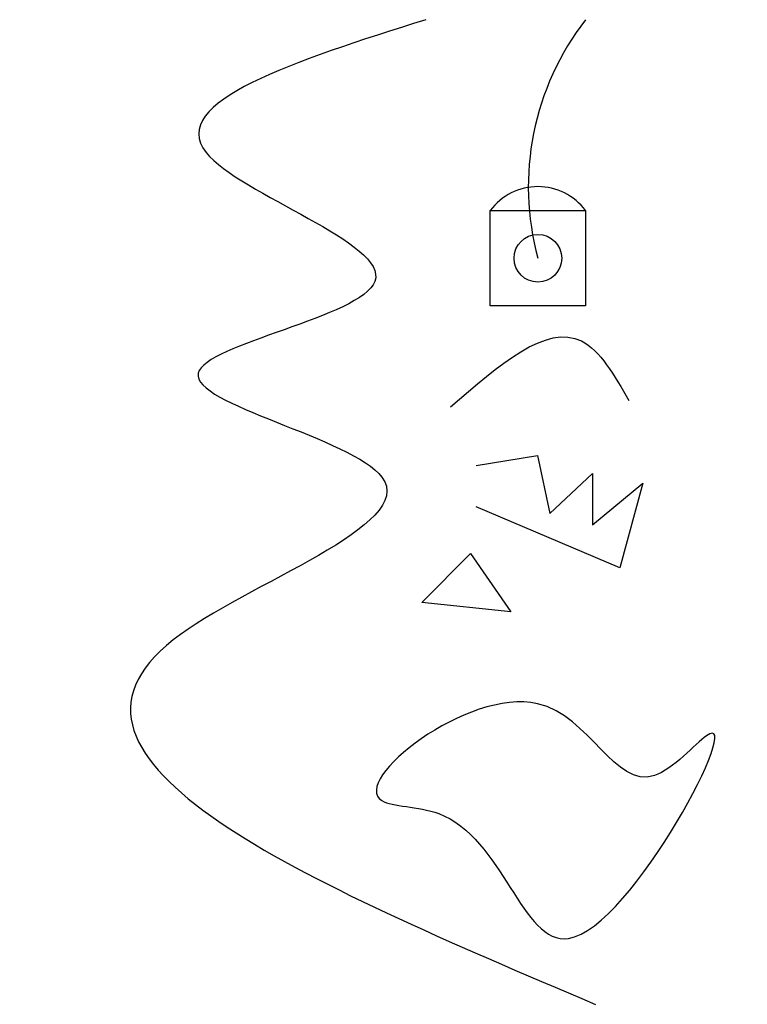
# Model space of a CAD drawing. Extents: x -4.9 to 2.7, y -7.3 to 3.
import ezdxf

# ---------------------------------------------------------------- set-up
doc = ezdxf.new("R2010")
doc.units = 0
doc.layers.get('0').update_dxf_attribs({"linetype": 'CONTINUOUS'})

msp = doc.modelspace()

# ---------------------------------------------------------------- linework, layer by layer
for p, q in [((-0.147, -1.673), (0.496, -1.566)), ((0.496, -1.566), (0.627, -2.175)), ((0.627, -2.175), (1.071, -1.756)), ((1.071, -1.756), (1.071, -2.296)), ((1.071, -2.296), (1.602, -1.858)), ((1.602, -1.858), (1.358, -2.745)), ((1.358, -2.745), (-0.147, -2.106)), ((-0.717, -3.11), (-0.206, -2.594)), ((-0.206, -2.594), (0.218, -3.207)), ((0.218, -3.207), (-0.717, -3.11))]:
    msp.add_line(p, q)
msp.add_lwpolyline([(0, 0), (0, 1), (1, 1), (1, 0)], close=True)
msp.add_circle((0.5, 0.5), 0.25)
for centre, radius, start, end in [((3.25, 1.25), 2.85, 142.125, 195.2551), ((0.5, 0.625), 0.625, 36.8699, 143.1301)]:
    msp.add_arc(centre, radius, start, end)
for points, knots in [([(-0.675, 3), (-2.036, 2.57), (-4.524, 1.784), (0.408, 0.18), (-4.735, -0.695), (0.686, -1.831), (-6.364, -4.155), (-1.914, -6.041), (1.104, -7.32)], [0, 0, 0, 0, 2.690474, 4.915541, 7.003238, 9.215221, 11.989099, 17.836309, 17.836309, 17.836309, 17.836309]), ([(-0.415, -1.059), (0.088, -0.621), (0.853, 0.045), (1.302, -0.727), (1.455, -0.991)], [0, 0, 0, 0, 1.538051, 2.335347, 2.335347, 2.335347, 2.335347]), ([(-1.135, -5.185), (-1.477, -4.976), (0.693, -3.272), (1.434, -5.425), (3.019, -3.573), (0.6, -8.242), (0.072, -5.204), (-1.027, -5.251), (-1.135, -5.185)], [0, 0, 0, 0, 1.922511, 3.360266, 4.04686, 6.615798, 8.503236, 9.115094, 9.115094, 9.115094, 9.115094])]:
    msp.add_open_spline(points, degree=3, knots=knots)

doc.saveas('drawing.dxf')
